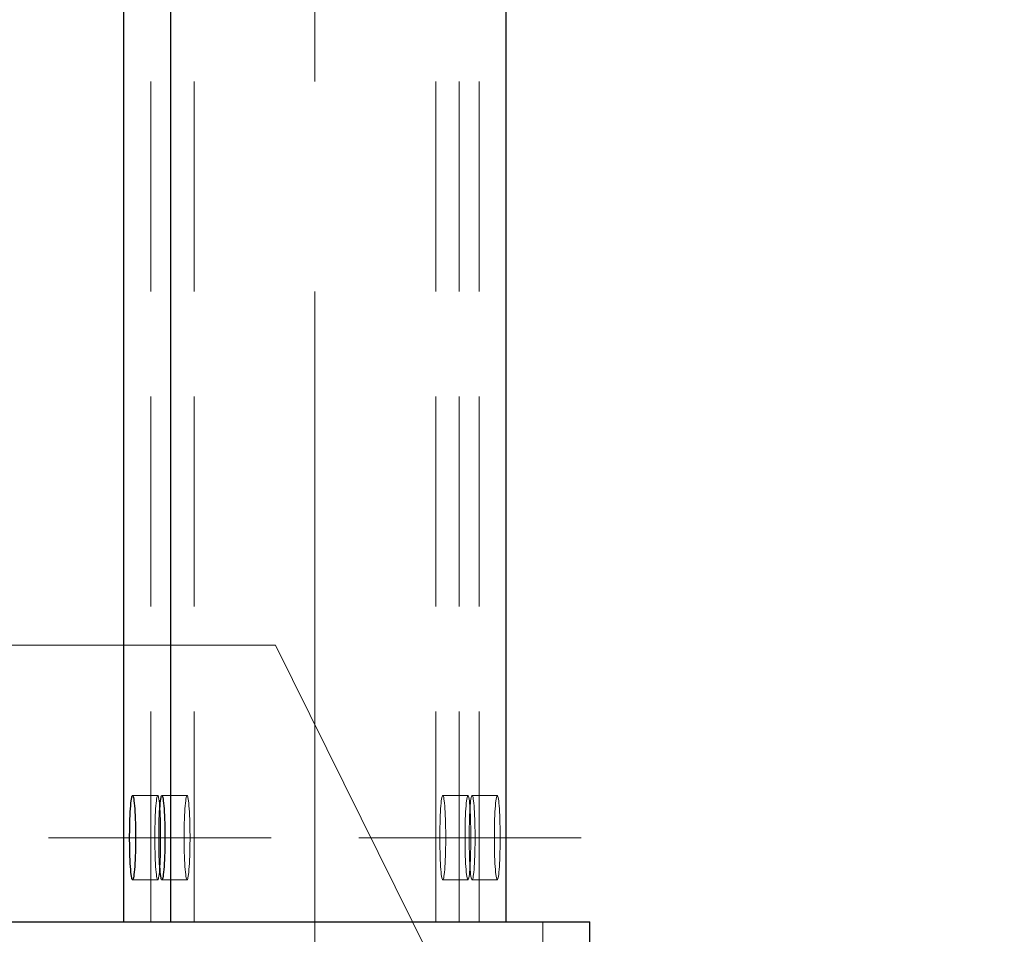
# Model space of a CAD drawing. Header units: millimetres. Extents: x -853 to -247, y 10927 to 11422.
# Tile 24 of 59: x -613 to -601, y 10977 to 10987. Entities that reach past the tile are written whole.
import ezdxf

# ---------------------------------------------------------------- set-up
doc = ezdxf.new("R2010")
doc.units = ezdxf.units.MM
doc.header["$LTSCALE"] = 10
doc.linetypes.add('HIDDEN', pattern=[0.375, 0.25, -0.125])
doc.linetypes.add('MITTE', pattern=[2, 1.25, -0.25, 0.25, -0.25])
doc.layers.get('Defpoints').update_dxf_attribs({"color": 1})
for name, color, linetype, lineweight in [('PS_DIM', 4, 'Continuous', 13), ('PS_Hidden', 2, 'HIDDEN', 9), ('PS_Mid', 5, 'MITTE', 15), ('PS_Pos', 1, 'Continuous', 15), ('PS_Shape', 161, 'Continuous', 30), ('PS_SOLID', 7, 'Continuous', 30)]:
    doc.layers.add(name, color=color, linetype=linetype, lineweight=lineweight)
doc.styles.add('simplex', font='simplex.shx', dxfattribs={"width": 0.75})
doc.dimstyles.new('1_10_PRZ', dxfattribs={"dimtxt": 2, "dimasz": 1, "dimexe": 2, "dimexo": 5, "dimgap": 1, "dimtad": 1, "dimdec": 0, "dimlfac": 10, "dimtxsty": 'simplex', "dimblk": 'dimznak', "dimcen": 2, "dimse1": 1, "dimse2": 1, "dimclrt": 3, "dimadec": 1, "dimazin": 0, "dimtfac": 1, "dimtdec": 0, "dimtix": 1, "dimtmove": 2, "dimatfit": 3, "dimldrblk": 'dim-grot', "dimfxl": 1, "dimarcsym": 0})

# ---------------------------------------------------------------- blocks, each defined once
blk = doc.blocks.new('dimznak')
at = {"color": 0}
for points in [[(0, 2), (0, -2)], [(-2, 0), (2, 0)]]:
    blk.add_lwpolyline(points, dxfattribs=at)
at = {"color": 2}
blk.add_lwpolyline([(1, 1), (-1, -1)], dxfattribs=at)
blk = doc.blocks.new('*D84')
at = {"layer": 'Defpoints', "color": 0, "transparency": 16777216}
for p in [(-606.277, 10976.703), (-606.133, 10976.403), (-598.133, 10976.403)]:
    blk.add_point(p, dxfattribs=at)
at = {"layer": 'PS_DIM', "color": 0, "lineweight": -2, "transparency": 16777216}
for p, q in [((-598.133, 10977.703), (-598.133, 10978.703)), ((-598.133, 10976.703), (-598.133, 10976.403)), ((-598.133, 10975.403), (-598.133, 10974.403))]:
    blk.add_line(p, q, dxfattribs=at)
for p, rotation in [((-598.133, 10976.703), 270), ((-598.133, 10976.403), 90)]:
    blk.add_blockref('dimznak', p, dxfattribs=dict(at, rotation=rotation))
at = {"layer": 'PS_DIM', "color": 3, "transparency": 16777216, "insert": (-600.133, 10978.345), "char_height": 2, "attachment_point": 5, "rotation": 90, "style": 'simplex'}
blk.add_mtext('3', dxfattribs=at)
blk = doc.blocks.new('dim-grot')
blk.add_hatch(color=256).paths.add_polyline_path([(0, 0), (-2, 0.5), (-2, -0.5)])
blk.add_lwpolyline([(0, 0), (-2, 0.5), (-2, -0.5), (0, 0)])
blk = doc.blocks.new('*D85')
at = {"layer": 'Defpoints', "color": 0, "transparency": 16777216}
for p in [(-606.133, 10976.403), (-606.133, 10969.003), (-598.133, 10969.003)]:
    blk.add_point(p, dxfattribs=at)
at = {"layer": 'PS_DIM', "color": 0, "lineweight": -2, "transparency": 16777216}
blk.add_line((-598.133, 10975.403), (-598.133, 10970.003), dxfattribs=at)
for p, rotation in [((-598.133, 10976.403), 90), ((-598.133, 10969.003), 270)]:
    blk.add_blockref('dimznak', p, dxfattribs=dict(at, rotation=rotation))
at = {"layer": 'PS_DIM', "color": 3, "transparency": 16777216, "insert": (-600.133, 10972.703), "char_height": 2, "attachment_point": 5, "rotation": 90, "style": 'simplex'}
blk.add_mtext('74', dxfattribs=at)
blk = doc.blocks.new('*D89')
at = {"layer": 'Defpoints', "color": 0, "transparency": 16777216}
for p in [(-606.277, 11120.703), (-598.133, 11120.703), (-606.277, 10976.703)]:
    blk.add_point(p, dxfattribs=at)
at = {"layer": 'PS_DIM', "color": 0, "lineweight": -2, "transparency": 16777216}
blk.add_line((-598.133, 10977.703), (-598.133, 11119.703), dxfattribs=at)
for p, rotation in [((-598.133, 11120.703), 90), ((-598.133, 10976.703), 270)]:
    blk.add_blockref('dimznak', p, dxfattribs=dict(at, rotation=rotation))
at = {"layer": 'PS_DIM', "color": 3, "transparency": 16777216, "insert": (-600.133, 11048.703), "char_height": 2, "attachment_point": 5, "rotation": 90, "style": 'simplex'}
blk.add_mtext('1440', dxfattribs=at)
blk = doc.blocks.new('*D95')
at = {"layer": 'Defpoints', "color": 0, "transparency": 16777216}
for p in [(-607.558, 11148.703), (-592.796, 11148.703), (-607.558, 10948.703)]:
    blk.add_point(p, dxfattribs=at)
at = {"layer": 'PS_DIM', "color": 0, "lineweight": -2, "transparency": 16777216}
blk.add_line((-592.796, 10949.703), (-592.796, 11147.703), dxfattribs=at)
for p, rotation in [((-592.796, 11148.703), 90), ((-592.796, 10948.703), 270)]:
    blk.add_blockref('dimznak', p, dxfattribs=dict(at, rotation=rotation))
at = {"layer": 'PS_DIM', "color": 3, "transparency": 16777216, "insert": (-594.796, 11048.703), "char_height": 2, "attachment_point": 5, "rotation": 90, "style": 'simplex'}
blk.add_mtext('2000', dxfattribs=at)
blk = doc.blocks.new('*X234')
at = {"layer": 'PS_Hidden', "color": 2, "linetype": 'HIDDEN'}
for p, q in [((-611.503, 10976.703), (-611.503, 11120.703)), ((-610.986, 10976.703), (-610.986, 11120.703)), ((-608.112, 10976.703), (-608.112, 11120.703)), ((-607.833, 10976.703), (-607.833, 11120.703)), ((-607.595, 10976.703), (-607.595, 11120.703)), ((-611.719, 10978.203), (-611.419, 10978.203)), ((-611.436, 10978.14), (-611.439, 10978.113)), ((-611.433, 10978.163), (-611.436, 10978.14)), ((-611.43, 10978.18), (-611.433, 10978.163)), ((-611.426, 10978.193), (-611.43, 10978.18)), ((-611.423, 10978.2), (-611.426, 10978.193)), ((-611.419, 10978.203), (-611.423, 10978.2)), ((-611.416, 10978.2), (-611.419, 10978.203)), ((-611.412, 10978.193), (-611.416, 10978.2)), ((-611.409, 10978.18), (-611.412, 10978.193)), ((-611.406, 10978.163), (-611.409, 10978.18)), ((-611.402, 10978.14), (-611.406, 10978.163)), ((-611.399, 10978.113), (-611.402, 10978.14)), ((-611.37, 10978.203), (-611.07, 10978.203)), ((-611.087, 10978.14), (-611.09, 10978.113)), ((-611.084, 10978.163), (-611.087, 10978.14)), ((-611.081, 10978.18), (-611.084, 10978.163)), ((-611.077, 10978.193), (-611.081, 10978.18)), ((-611.074, 10978.2), (-611.077, 10978.193)), ((-611.07, 10978.203), (-611.074, 10978.2)), ((-611.067, 10978.2), (-611.07, 10978.203)), ((-611.063, 10978.193), (-611.067, 10978.2)), ((-611.06, 10978.18), (-611.063, 10978.193)), ((-611.056, 10978.163), (-611.06, 10978.18)), ((-611.053, 10978.14), (-611.056, 10978.163)), ((-611.05, 10978.113), (-611.053, 10978.14)), ((-608.048, 10978.113), (-608.045, 10978.14)), ((-608.045, 10978.14), (-608.041, 10978.163)), ((-608.041, 10978.163), (-608.038, 10978.18)), ((-608.038, 10978.18), (-608.035, 10978.193)), ((-608.035, 10978.193), (-608.031, 10978.2)), ((-608.031, 10978.2), (-608.028, 10978.203)), ((-608.028, 10978.203), (-608.024, 10978.2)), ((-608.028, 10978.203), (-607.728, 10978.203)), ((-608.024, 10978.2), (-608.021, 10978.193)), ((-608.021, 10978.193), (-608.017, 10978.18)), ((-608.017, 10978.18), (-608.014, 10978.163)), ((-608.014, 10978.163), (-608.011, 10978.14)), ((-608.011, 10978.14), (-608.008, 10978.113)), ((-607.745, 10978.14), (-607.748, 10978.113)), ((-607.742, 10978.163), (-607.745, 10978.14)), ((-607.739, 10978.18), (-607.742, 10978.163)), ((-607.735, 10978.193), (-607.739, 10978.18)), ((-607.732, 10978.2), (-607.735, 10978.193)), ((-607.728, 10978.203), (-607.732, 10978.2)), ((-607.725, 10978.2), (-607.728, 10978.203)), ((-607.721, 10978.193), (-607.725, 10978.2)), ((-607.718, 10978.18), (-607.721, 10978.193)), ((-607.715, 10978.163), (-607.718, 10978.18)), ((-607.711, 10978.14), (-607.715, 10978.163)), ((-607.708, 10978.113), (-607.711, 10978.14)), ((-607.699, 10978.113), (-607.696, 10978.14)), ((-607.696, 10978.14), (-607.692, 10978.163)), ((-607.692, 10978.163), (-607.689, 10978.18)), ((-607.689, 10978.18), (-607.686, 10978.193)), ((-607.686, 10978.193), (-607.682, 10978.2)), ((-607.682, 10978.2), (-607.679, 10978.203)), ((-607.679, 10978.203), (-607.675, 10978.2)), ((-607.679, 10978.203), (-607.379, 10978.203)), ((-607.675, 10978.2), (-607.672, 10978.193)), ((-607.672, 10978.193), (-607.668, 10978.18)), ((-607.668, 10978.18), (-607.665, 10978.163)), ((-607.665, 10978.163), (-607.662, 10978.14)), ((-607.662, 10978.14), (-607.659, 10978.113)), ((-607.396, 10978.14), (-607.399, 10978.113)), ((-607.393, 10978.163), (-607.396, 10978.14)), ((-607.39, 10978.18), (-607.393, 10978.163)), ((-607.386, 10978.193), (-607.39, 10978.18)), ((-607.383, 10978.2), (-607.386, 10978.193)), ((-607.379, 10978.203), (-607.383, 10978.2)), ((-607.376, 10978.2), (-607.379, 10978.203)), ((-607.372, 10978.193), (-607.376, 10978.2)), ((-607.369, 10978.18), (-607.372, 10978.193)), ((-607.366, 10978.163), (-607.369, 10978.18)), ((-607.362, 10978.14), (-607.366, 10978.163)), ((-607.359, 10978.113), (-607.362, 10978.14)), ((-611.447, 10978.009), (-611.449, 10977.968)), ((-611.445, 10978.048), (-611.447, 10978.009)), ((-611.442, 10978.082), (-611.445, 10978.048)), ((-611.439, 10978.113), (-611.442, 10978.082)), ((-611.397, 10978.082), (-611.399, 10978.113)), ((-611.394, 10978.048), (-611.397, 10978.082)), ((-611.392, 10978.009), (-611.394, 10978.048)), ((-611.39, 10977.968), (-611.392, 10978.009)), ((-611.098, 10978.009), (-611.1, 10977.968)), ((-611.096, 10978.048), (-611.098, 10978.009)), ((-611.093, 10978.082), (-611.096, 10978.048)), ((-611.09, 10978.113), (-611.093, 10978.082)), ((-611.048, 10978.082), (-611.05, 10978.113)), ((-611.045, 10978.048), (-611.048, 10978.082)), ((-611.043, 10978.009), (-611.045, 10978.048)), ((-611.041, 10977.968), (-611.043, 10978.009)), ((-608.057, 10977.968), (-608.055, 10978.009)), ((-608.055, 10978.009), (-608.053, 10978.048)), ((-608.053, 10978.048), (-608.05, 10978.082)), ((-608.05, 10978.082), (-608.048, 10978.113)), ((-608.008, 10978.113), (-608.005, 10978.082)), ((-608.005, 10978.082), (-608.002, 10978.048)), ((-608.002, 10978.048), (-608, 10978.009)), ((-608, 10978.009), (-607.998, 10977.968)), ((-607.756, 10978.009), (-607.758, 10977.968)), ((-607.754, 10978.048), (-607.756, 10978.009)), ((-607.751, 10978.082), (-607.754, 10978.048)), ((-607.748, 10978.113), (-607.751, 10978.082)), ((-607.706, 10978.082), (-607.708, 10978.113)), ((-607.708, 10977.968), (-607.706, 10978.009)), ((-607.703, 10978.048), (-607.706, 10978.082)), ((-607.706, 10978.009), (-607.704, 10978.048)), ((-607.704, 10978.048), (-607.701, 10978.082)), ((-607.701, 10978.009), (-607.703, 10978.048)), ((-607.701, 10978.082), (-607.699, 10978.113)), ((-607.699, 10977.968), (-607.701, 10978.009)), ((-607.659, 10978.113), (-607.656, 10978.082)), ((-607.656, 10978.082), (-607.653, 10978.048)), ((-607.653, 10978.048), (-607.651, 10978.009)), ((-607.651, 10978.009), (-607.649, 10977.968)), ((-607.407, 10978.009), (-607.409, 10977.968)), ((-607.405, 10978.048), (-607.407, 10978.009)), ((-607.402, 10978.082), (-607.405, 10978.048)), ((-607.399, 10978.113), (-607.402, 10978.082)), ((-607.357, 10978.082), (-607.359, 10978.113)), ((-607.354, 10978.048), (-607.357, 10978.082)), ((-607.352, 10978.009), (-607.354, 10978.048)), ((-607.35, 10977.968), (-607.352, 10978.009)), ((-611.451, 10977.923), (-611.452, 10977.877)), ((-611.449, 10977.968), (-611.451, 10977.923)), ((-611.388, 10977.923), (-611.39, 10977.968)), ((-611.387, 10977.877), (-611.388, 10977.923)), ((-611.102, 10977.923), (-611.103, 10977.877)), ((-611.1, 10977.968), (-611.102, 10977.923)), ((-611.039, 10977.923), (-611.041, 10977.968)), ((-611.038, 10977.877), (-611.039, 10977.923)), ((-608.06, 10977.877), (-608.059, 10977.923)), ((-608.059, 10977.923), (-608.057, 10977.968)), ((-607.998, 10977.968), (-607.996, 10977.923)), ((-607.996, 10977.923), (-607.995, 10977.877)), ((-607.76, 10977.923), (-607.761, 10977.877)), ((-607.758, 10977.968), (-607.76, 10977.923)), ((-607.711, 10977.877), (-607.71, 10977.923)), ((-607.71, 10977.923), (-607.708, 10977.968)), ((-607.697, 10977.923), (-607.699, 10977.968)), ((-607.696, 10977.877), (-607.697, 10977.923)), ((-607.649, 10977.968), (-607.647, 10977.923)), ((-607.647, 10977.923), (-607.646, 10977.877)), ((-607.411, 10977.923), (-607.412, 10977.877)), ((-607.409, 10977.968), (-607.411, 10977.923)), ((-607.348, 10977.923), (-607.35, 10977.968)), ((-607.347, 10977.877), (-607.348, 10977.923)), ((-611.453, 10977.828), (-611.454, 10977.779)), ((-611.454, 10977.779), (-611.454, 10977.728)), ((-611.452, 10977.877), (-611.453, 10977.828)), ((-611.386, 10977.828), (-611.387, 10977.877)), ((-611.385, 10977.779), (-611.386, 10977.828)), ((-611.385, 10977.728), (-611.385, 10977.779)), ((-611.104, 10977.828), (-611.105, 10977.779)), ((-611.105, 10977.779), (-611.105, 10977.728)), ((-611.103, 10977.877), (-611.104, 10977.828)), ((-611.036, 10977.828), (-611.038, 10977.877)), ((-611.036, 10977.779), (-611.036, 10977.828)), ((-611.035, 10977.728), (-611.036, 10977.779)), ((-608.063, 10977.728), (-608.062, 10977.779)), ((-608.062, 10977.828), (-608.06, 10977.877)), ((-608.062, 10977.779), (-608.062, 10977.828)), ((-607.995, 10977.877), (-607.994, 10977.828)), ((-607.994, 10977.828), (-607.993, 10977.779)), ((-607.993, 10977.779), (-607.993, 10977.728)), ((-607.762, 10977.828), (-607.763, 10977.779)), ((-607.763, 10977.779), (-607.763, 10977.728)), ((-607.761, 10977.877), (-607.762, 10977.828)), ((-607.713, 10977.779), (-607.712, 10977.828)), ((-607.713, 10977.728), (-607.713, 10977.779)), ((-607.712, 10977.828), (-607.711, 10977.877)), ((-607.695, 10977.828), (-607.696, 10977.877)), ((-607.694, 10977.779), (-607.695, 10977.828)), ((-607.694, 10977.728), (-607.694, 10977.779)), ((-607.646, 10977.877), (-607.645, 10977.828)), ((-607.645, 10977.828), (-607.644, 10977.779)), ((-607.644, 10977.779), (-607.644, 10977.728)), ((-607.413, 10977.828), (-607.414, 10977.779)), ((-607.414, 10977.779), (-607.414, 10977.728)), ((-607.412, 10977.877), (-607.413, 10977.828)), ((-607.345, 10977.828), (-607.347, 10977.877)), ((-607.345, 10977.779), (-607.345, 10977.828)), ((-607.344, 10977.728), (-607.345, 10977.779)), ((-611.454, 10977.728), (-611.454, 10977.678)), ((-611.454, 10977.678), (-611.454, 10977.627)), ((-611.385, 10977.678), (-611.385, 10977.728)), ((-611.385, 10977.627), (-611.385, 10977.678)), ((-611.105, 10977.728), (-611.105, 10977.678)), ((-611.105, 10977.678), (-611.105, 10977.627)), ((-611.036, 10977.627), (-611.035, 10977.678)), ((-611.035, 10977.678), (-611.035, 10977.728)), ((-608.063, 10977.678), (-608.063, 10977.728)), ((-608.062, 10977.627), (-608.063, 10977.678)), ((-607.993, 10977.728), (-607.993, 10977.678)), ((-607.993, 10977.678), (-607.993, 10977.627)), ((-607.763, 10977.728), (-607.763, 10977.678)), ((-607.763, 10977.678), (-607.763, 10977.627)), ((-607.713, 10977.678), (-607.713, 10977.728)), ((-607.713, 10977.627), (-607.713, 10977.678)), ((-607.694, 10977.678), (-607.694, 10977.728)), ((-607.694, 10977.627), (-607.694, 10977.678)), ((-607.644, 10977.728), (-607.644, 10977.678)), ((-607.644, 10977.678), (-607.644, 10977.627)), ((-607.414, 10977.728), (-607.414, 10977.678)), ((-607.414, 10977.678), (-607.414, 10977.627)), ((-607.345, 10977.627), (-607.344, 10977.678)), ((-607.344, 10977.678), (-607.344, 10977.728)), ((-611.454, 10977.627), (-611.453, 10977.578)), ((-611.453, 10977.578), (-611.452, 10977.529)), ((-611.387, 10977.529), (-611.386, 10977.578)), ((-611.386, 10977.578), (-611.385, 10977.627)), ((-611.105, 10977.627), (-611.104, 10977.578)), ((-611.104, 10977.578), (-611.103, 10977.529)), ((-611.038, 10977.529), (-611.036, 10977.578)), ((-611.036, 10977.578), (-611.036, 10977.627)), ((-608.062, 10977.578), (-608.062, 10977.627)), ((-608.06, 10977.529), (-608.062, 10977.578)), ((-607.994, 10977.578), (-607.995, 10977.529)), ((-607.993, 10977.627), (-607.994, 10977.578)), ((-607.763, 10977.627), (-607.762, 10977.578)), ((-607.762, 10977.578), (-607.761, 10977.529)), ((-607.712, 10977.578), (-607.713, 10977.627)), ((-607.711, 10977.529), (-607.712, 10977.578)), ((-607.696, 10977.529), (-607.695, 10977.578)), ((-607.695, 10977.578), (-607.694, 10977.627)), ((-607.645, 10977.578), (-607.646, 10977.529)), ((-607.644, 10977.627), (-607.645, 10977.578)), ((-607.414, 10977.627), (-607.413, 10977.578)), ((-607.413, 10977.578), (-607.412, 10977.529)), ((-607.347, 10977.529), (-607.345, 10977.578)), ((-607.345, 10977.578), (-607.345, 10977.627)), ((-611.452, 10977.529), (-611.451, 10977.483)), ((-611.451, 10977.483), (-611.449, 10977.439)), ((-611.449, 10977.439), (-611.447, 10977.397)), ((-611.392, 10977.397), (-611.39, 10977.439)), ((-611.39, 10977.439), (-611.388, 10977.483)), ((-611.388, 10977.483), (-611.387, 10977.529)), ((-611.103, 10977.529), (-611.102, 10977.483)), ((-611.102, 10977.483), (-611.1, 10977.439)), ((-611.1, 10977.439), (-611.098, 10977.397)), ((-611.043, 10977.397), (-611.041, 10977.439)), ((-611.041, 10977.439), (-611.039, 10977.483)), ((-611.039, 10977.483), (-611.038, 10977.529)), ((-608.059, 10977.483), (-608.06, 10977.529)), ((-608.057, 10977.439), (-608.059, 10977.483)), ((-608.055, 10977.397), (-608.057, 10977.439)), ((-607.998, 10977.439), (-608, 10977.397)), ((-607.996, 10977.483), (-607.998, 10977.439)), ((-607.995, 10977.529), (-607.996, 10977.483)), ((-607.761, 10977.529), (-607.76, 10977.483)), ((-607.76, 10977.483), (-607.758, 10977.439)), ((-607.758, 10977.439), (-607.756, 10977.397)), ((-607.71, 10977.483), (-607.711, 10977.529)), ((-607.708, 10977.439), (-607.71, 10977.483)), ((-607.706, 10977.397), (-607.708, 10977.439)), ((-607.701, 10977.397), (-607.699, 10977.439)), ((-607.699, 10977.439), (-607.697, 10977.483)), ((-607.697, 10977.483), (-607.696, 10977.529)), ((-607.649, 10977.439), (-607.651, 10977.397)), ((-607.647, 10977.483), (-607.649, 10977.439)), ((-607.646, 10977.529), (-607.647, 10977.483)), ((-607.412, 10977.529), (-607.411, 10977.483)), ((-607.411, 10977.483), (-607.409, 10977.439)), ((-607.409, 10977.439), (-607.407, 10977.397)), ((-607.352, 10977.397), (-607.35, 10977.439)), ((-607.35, 10977.439), (-607.348, 10977.483)), ((-607.348, 10977.483), (-607.347, 10977.529)), ((-611.447, 10977.397), (-611.445, 10977.359)), ((-611.445, 10977.359), (-611.442, 10977.324)), ((-611.442, 10977.324), (-611.439, 10977.293)), ((-611.399, 10977.293), (-611.397, 10977.324)), ((-611.397, 10977.324), (-611.394, 10977.359)), ((-611.394, 10977.359), (-611.392, 10977.397)), ((-611.098, 10977.397), (-611.096, 10977.359)), ((-611.096, 10977.359), (-611.093, 10977.324)), ((-611.093, 10977.324), (-611.09, 10977.293)), ((-611.05, 10977.293), (-611.048, 10977.324)), ((-611.048, 10977.324), (-611.045, 10977.359)), ((-611.045, 10977.359), (-611.043, 10977.397)), ((-608.053, 10977.359), (-608.055, 10977.397)), ((-608.05, 10977.324), (-608.053, 10977.359)), ((-608.048, 10977.293), (-608.05, 10977.324)), ((-608.005, 10977.324), (-608.008, 10977.293)), ((-608.002, 10977.359), (-608.005, 10977.324)), ((-608, 10977.397), (-608.002, 10977.359)), ((-607.756, 10977.397), (-607.754, 10977.359)), ((-607.754, 10977.359), (-607.751, 10977.324)), ((-607.751, 10977.324), (-607.748, 10977.293)), ((-607.708, 10977.293), (-607.706, 10977.324)), ((-607.704, 10977.359), (-607.706, 10977.397)), ((-607.706, 10977.324), (-607.703, 10977.359)), ((-607.701, 10977.324), (-607.704, 10977.359)), ((-607.703, 10977.359), (-607.701, 10977.397)), ((-607.699, 10977.293), (-607.701, 10977.324)), ((-607.656, 10977.324), (-607.659, 10977.293)), ((-607.653, 10977.359), (-607.656, 10977.324)), ((-607.651, 10977.397), (-607.653, 10977.359)), ((-607.407, 10977.397), (-607.405, 10977.359)), ((-607.405, 10977.359), (-607.402, 10977.324)), ((-607.402, 10977.324), (-607.399, 10977.293)), ((-607.359, 10977.293), (-607.357, 10977.324)), ((-607.357, 10977.324), (-607.354, 10977.359)), ((-607.354, 10977.359), (-607.352, 10977.397)), ((-611.719, 10977.203), (-611.419, 10977.203)), ((-611.439, 10977.293), (-611.436, 10977.266)), ((-611.436, 10977.266), (-611.433, 10977.244)), ((-611.433, 10977.244), (-611.43, 10977.226)), ((-611.43, 10977.226), (-611.426, 10977.213)), ((-611.426, 10977.213), (-611.423, 10977.206)), ((-611.423, 10977.206), (-611.419, 10977.203)), ((-611.419, 10977.203), (-611.416, 10977.206)), ((-611.416, 10977.206), (-611.412, 10977.213)), ((-611.412, 10977.213), (-611.409, 10977.226)), ((-611.409, 10977.226), (-611.406, 10977.244)), ((-611.406, 10977.244), (-611.402, 10977.266)), ((-611.402, 10977.266), (-611.399, 10977.293)), ((-611.37, 10977.203), (-611.07, 10977.203)), ((-611.09, 10977.293), (-611.087, 10977.266)), ((-611.087, 10977.266), (-611.084, 10977.244)), ((-611.084, 10977.244), (-611.081, 10977.226)), ((-611.081, 10977.226), (-611.077, 10977.213)), ((-611.077, 10977.213), (-611.074, 10977.206)), ((-611.074, 10977.206), (-611.07, 10977.203)), ((-611.07, 10977.203), (-611.067, 10977.206)), ((-611.067, 10977.206), (-611.063, 10977.213)), ((-611.063, 10977.213), (-611.06, 10977.226)), ((-611.06, 10977.226), (-611.056, 10977.244)), ((-611.056, 10977.244), (-611.053, 10977.266)), ((-611.053, 10977.266), (-611.05, 10977.293)), ((-608.045, 10977.266), (-608.048, 10977.293)), ((-608.041, 10977.244), (-608.045, 10977.266)), ((-608.038, 10977.226), (-608.041, 10977.244)), ((-608.035, 10977.213), (-608.038, 10977.226)), ((-608.031, 10977.206), (-608.035, 10977.213)), ((-608.028, 10977.203), (-608.031, 10977.206)), ((-608.024, 10977.206), (-608.028, 10977.203)), ((-608.028, 10977.203), (-607.728, 10977.203)), ((-608.021, 10977.213), (-608.024, 10977.206)), ((-608.017, 10977.226), (-608.021, 10977.213)), ((-608.014, 10977.244), (-608.017, 10977.226)), ((-608.011, 10977.266), (-608.014, 10977.244)), ((-608.008, 10977.293), (-608.011, 10977.266)), ((-607.748, 10977.293), (-607.745, 10977.266)), ((-607.745, 10977.266), (-607.742, 10977.244)), ((-607.742, 10977.244), (-607.739, 10977.226)), ((-607.739, 10977.226), (-607.735, 10977.213)), ((-607.735, 10977.213), (-607.732, 10977.206)), ((-607.732, 10977.206), (-607.728, 10977.203)), ((-607.728, 10977.203), (-607.725, 10977.206)), ((-607.725, 10977.206), (-607.721, 10977.213)), ((-607.721, 10977.213), (-607.718, 10977.226)), ((-607.718, 10977.226), (-607.715, 10977.244)), ((-607.715, 10977.244), (-607.711, 10977.266)), ((-607.711, 10977.266), (-607.708, 10977.293)), ((-607.696, 10977.266), (-607.699, 10977.293)), ((-607.692, 10977.244), (-607.696, 10977.266)), ((-607.689, 10977.226), (-607.692, 10977.244)), ((-607.686, 10977.213), (-607.689, 10977.226)), ((-607.682, 10977.206), (-607.686, 10977.213)), ((-607.679, 10977.203), (-607.682, 10977.206)), ((-607.675, 10977.206), (-607.679, 10977.203)), ((-607.679, 10977.203), (-607.379, 10977.203)), ((-607.672, 10977.213), (-607.675, 10977.206)), ((-607.668, 10977.226), (-607.672, 10977.213)), ((-607.665, 10977.244), (-607.668, 10977.226)), ((-607.662, 10977.266), (-607.665, 10977.244)), ((-607.659, 10977.293), (-607.662, 10977.266)), ((-607.399, 10977.293), (-607.396, 10977.266)), ((-607.396, 10977.266), (-607.393, 10977.244)), ((-607.393, 10977.244), (-607.39, 10977.226)), ((-607.39, 10977.226), (-607.386, 10977.213)), ((-607.386, 10977.213), (-607.383, 10977.206)), ((-607.383, 10977.206), (-607.379, 10977.203)), ((-607.379, 10977.203), (-607.376, 10977.206)), ((-607.376, 10977.206), (-607.372, 10977.213)), ((-607.372, 10977.213), (-607.369, 10977.226)), ((-607.369, 10977.226), (-607.366, 10977.244)), ((-607.366, 10977.244), (-607.362, 10977.266)), ((-607.362, 10977.266), (-607.359, 10977.293)), ((-606.836, 10976.703), (-606.836, 10968.703))]:
    blk.add_line(p, q, dxfattribs=at)
at = {"layer": 'PS_Mid', "color": 5, "linetype": 'MITTE'}
for p, q in [((-609.549, 10971.703), (-609.549, 11125.703)), ((-610.419, 10977.703), (-612.719, 10977.703)), ((-610.07, 10977.703), (-612.37, 10977.703)), ((-606.728, 10977.703), (-609.028, 10977.703)), ((-606.379, 10977.703), (-608.679, 10977.703))]:
    blk.add_line(p, q, dxfattribs=at)
at = {"layer": 'PS_SOLID', "color": 7, "linetype": 'Continuous'}
for p, q in [((-611.823, 10976.703), (-611.823, 11120.703)), ((-611.265, 10976.703), (-611.265, 11120.703)), ((-607.275, 10976.703), (-607.275, 11120.703)), ((-611.739, 10978.113), (-611.736, 10978.14)), ((-611.736, 10978.14), (-611.732, 10978.163)), ((-611.732, 10978.163), (-611.729, 10978.18)), ((-611.729, 10978.18), (-611.726, 10978.193)), ((-611.726, 10978.193), (-611.722, 10978.2)), ((-611.722, 10978.2), (-611.719, 10978.203)), ((-611.719, 10978.203), (-611.715, 10978.2)), ((-611.715, 10978.2), (-611.712, 10978.193)), ((-611.712, 10978.193), (-611.708, 10978.18)), ((-611.708, 10978.18), (-611.705, 10978.163)), ((-611.705, 10978.163), (-611.702, 10978.14)), ((-611.702, 10978.14), (-611.699, 10978.113)), ((-611.389, 10978.113), (-611.386, 10978.14)), ((-611.386, 10978.14), (-611.383, 10978.163)), ((-611.383, 10978.163), (-611.38, 10978.18)), ((-611.38, 10978.18), (-611.377, 10978.193)), ((-611.377, 10978.193), (-611.373, 10978.2)), ((-611.373, 10978.2), (-611.37, 10978.203)), ((-611.37, 10978.203), (-611.366, 10978.2)), ((-611.366, 10978.2), (-611.363, 10978.193)), ((-611.363, 10978.193), (-611.359, 10978.18)), ((-611.359, 10978.18), (-611.356, 10978.163)), ((-611.356, 10978.163), (-611.353, 10978.14)), ((-611.353, 10978.14), (-611.35, 10978.113)), ((-611.748, 10977.968), (-611.746, 10978.009)), ((-611.746, 10978.009), (-611.744, 10978.048)), ((-611.744, 10978.048), (-611.741, 10978.082)), ((-611.741, 10978.082), (-611.739, 10978.113)), ((-611.699, 10978.113), (-611.696, 10978.082)), ((-611.696, 10978.082), (-611.693, 10978.048)), ((-611.693, 10978.048), (-611.691, 10978.009)), ((-611.691, 10978.009), (-611.689, 10977.968)), ((-611.399, 10977.968), (-611.397, 10978.009)), ((-611.397, 10978.009), (-611.395, 10978.048)), ((-611.395, 10978.048), (-611.392, 10978.082)), ((-611.392, 10978.082), (-611.389, 10978.113)), ((-611.35, 10978.113), (-611.347, 10978.082)), ((-611.347, 10978.082), (-611.344, 10978.048)), ((-611.344, 10978.048), (-611.342, 10978.009)), ((-611.342, 10978.009), (-611.34, 10977.968)), ((-611.751, 10977.877), (-611.75, 10977.923)), ((-611.75, 10977.923), (-611.748, 10977.968)), ((-611.689, 10977.968), (-611.687, 10977.923)), ((-611.687, 10977.923), (-611.686, 10977.877)), ((-611.402, 10977.877), (-611.401, 10977.923)), ((-611.401, 10977.923), (-611.399, 10977.968)), ((-611.34, 10977.968), (-611.338, 10977.923)), ((-611.338, 10977.923), (-611.337, 10977.877)), ((-611.754, 10977.728), (-611.753, 10977.779)), ((-611.753, 10977.779), (-611.752, 10977.828)), ((-611.752, 10977.828), (-611.751, 10977.877)), ((-611.686, 10977.877), (-611.685, 10977.828)), ((-611.685, 10977.828), (-611.684, 10977.779)), ((-611.684, 10977.779), (-611.684, 10977.728)), ((-611.404, 10977.779), (-611.403, 10977.828)), ((-611.404, 10977.728), (-611.404, 10977.779)), ((-611.403, 10977.828), (-611.402, 10977.877)), ((-611.337, 10977.877), (-611.336, 10977.828)), ((-611.336, 10977.828), (-611.335, 10977.779)), ((-611.335, 10977.779), (-611.335, 10977.728)), ((-611.754, 10977.678), (-611.754, 10977.728)), ((-611.753, 10977.627), (-611.754, 10977.678)), ((-611.684, 10977.728), (-611.684, 10977.678)), ((-611.684, 10977.678), (-611.684, 10977.627)), ((-611.404, 10977.678), (-611.404, 10977.728)), ((-611.404, 10977.627), (-611.404, 10977.678)), ((-611.335, 10977.728), (-611.335, 10977.678)), ((-611.335, 10977.678), (-611.335, 10977.627)), ((-611.752, 10977.578), (-611.753, 10977.627)), ((-611.751, 10977.529), (-611.752, 10977.578)), ((-611.685, 10977.578), (-611.686, 10977.529)), ((-611.684, 10977.627), (-611.685, 10977.578)), ((-611.403, 10977.578), (-611.404, 10977.627)), ((-611.402, 10977.529), (-611.403, 10977.578)), ((-611.336, 10977.578), (-611.337, 10977.529)), ((-611.335, 10977.627), (-611.336, 10977.578)), ((-611.75, 10977.483), (-611.751, 10977.529)), ((-611.748, 10977.439), (-611.75, 10977.483)), ((-611.746, 10977.397), (-611.748, 10977.439)), ((-611.689, 10977.439), (-611.691, 10977.397)), ((-611.687, 10977.483), (-611.689, 10977.439)), ((-611.686, 10977.529), (-611.687, 10977.483)), ((-611.401, 10977.483), (-611.402, 10977.529)), ((-611.399, 10977.439), (-611.401, 10977.483)), ((-611.397, 10977.397), (-611.399, 10977.439)), ((-611.34, 10977.439), (-611.342, 10977.397)), ((-611.338, 10977.483), (-611.34, 10977.439)), ((-611.337, 10977.529), (-611.338, 10977.483)), ((-611.744, 10977.359), (-611.746, 10977.397)), ((-611.741, 10977.324), (-611.744, 10977.359)), ((-611.739, 10977.293), (-611.741, 10977.324)), ((-611.696, 10977.324), (-611.699, 10977.293)), ((-611.693, 10977.359), (-611.696, 10977.324)), ((-611.691, 10977.397), (-611.693, 10977.359)), ((-611.395, 10977.359), (-611.397, 10977.397)), ((-611.392, 10977.324), (-611.395, 10977.359)), ((-611.389, 10977.293), (-611.392, 10977.324)), ((-611.347, 10977.324), (-611.35, 10977.293)), ((-611.344, 10977.359), (-611.347, 10977.324)), ((-611.342, 10977.397), (-611.344, 10977.359)), ((-611.736, 10977.266), (-611.739, 10977.293)), ((-611.732, 10977.244), (-611.736, 10977.266)), ((-611.729, 10977.226), (-611.732, 10977.244)), ((-611.726, 10977.213), (-611.729, 10977.226)), ((-611.722, 10977.206), (-611.726, 10977.213)), ((-611.719, 10977.203), (-611.722, 10977.206)), ((-611.715, 10977.206), (-611.719, 10977.203)), ((-611.712, 10977.213), (-611.715, 10977.206)), ((-611.708, 10977.226), (-611.712, 10977.213)), ((-611.705, 10977.244), (-611.708, 10977.226)), ((-611.702, 10977.266), (-611.705, 10977.244)), ((-611.699, 10977.293), (-611.702, 10977.266)), ((-611.386, 10977.266), (-611.389, 10977.293)), ((-611.383, 10977.244), (-611.386, 10977.266)), ((-611.38, 10977.226), (-611.383, 10977.244)), ((-611.377, 10977.213), (-611.38, 10977.226)), ((-611.373, 10977.206), (-611.377, 10977.213)), ((-611.37, 10977.203), (-611.373, 10977.206)), ((-611.366, 10977.206), (-611.37, 10977.203)), ((-611.363, 10977.213), (-611.366, 10977.206)), ((-611.359, 10977.226), (-611.363, 10977.213)), ((-611.356, 10977.244), (-611.359, 10977.226)), ((-611.353, 10977.266), (-611.356, 10977.244)), ((-611.35, 10977.293), (-611.353, 10977.266)), ((-779.436, 10976.703), (-606.277, 10976.703)), ((-611.265, 10976.703), (-607.275, 10976.703)), ((-606.277, 10968.703), (-606.277, 10976.703))]:
    blk.add_line(p, q, dxfattribs=at)
blk = doc.blocks.new('*X263')
at = {"color": 1}
for p in [(-615.019, 10979.992), (-606.402, 10972.703)]:
    blk.add_line(p, (-610.019, 10979.992), dxfattribs=at)

msp = doc.modelspace()

# ---------------------------------------------------------------- block references
at = {"layer": 'PS_Pos'}
msp.add_blockref('*X263', (0, 0), dxfattribs=at)
at = {"layer": 'PS_Shape', "color": 31}
msp.add_blockref('*X234', (0, 0), dxfattribs=at)

# ---------------------------------------------------------------- dimensions: what is measured, and where the dimension line sits
at = {"layer": 'PS_DIM'}
for base, p1, p2, picture, middle in [((-592.796, 11148.703), (-607.558, 10948.703), (-607.558, 11148.703), '*D95', (-594.796, 11048.703)), ((-598.133, 11120.703), (-606.277, 10976.703), (-606.277, 11120.703), '*D89', (-600.133, 11048.703)), ((-598.133, 10969.003), (-606.133, 10976.403), (-606.133, 10969.003), '*D85', (-600.133, 10972.703))]:
    dim = msp.add_linear_dim(base=base, p1=p1, p2=p2, angle=90, dimstyle='1_10_PRZ', dxfattribs=at)
    dim.commit()
    dim.dimension.update_dxf_attribs({"geometry": picture, "text_midpoint": middle})
dim = msp.add_linear_dim(base=(-598.133, 10976.403), p1=(-606.277, 10976.703), p2=(-606.133, 10976.403), angle=90, dimstyle='1_10_PRZ', dxfattribs=at)
dim.commit()
dim.dimension.update_dxf_attribs({"geometry": '*D84', "text_midpoint": (-600.133, 10978.345), "dimtype": 128})

doc.saveas('drawing.dxf')
